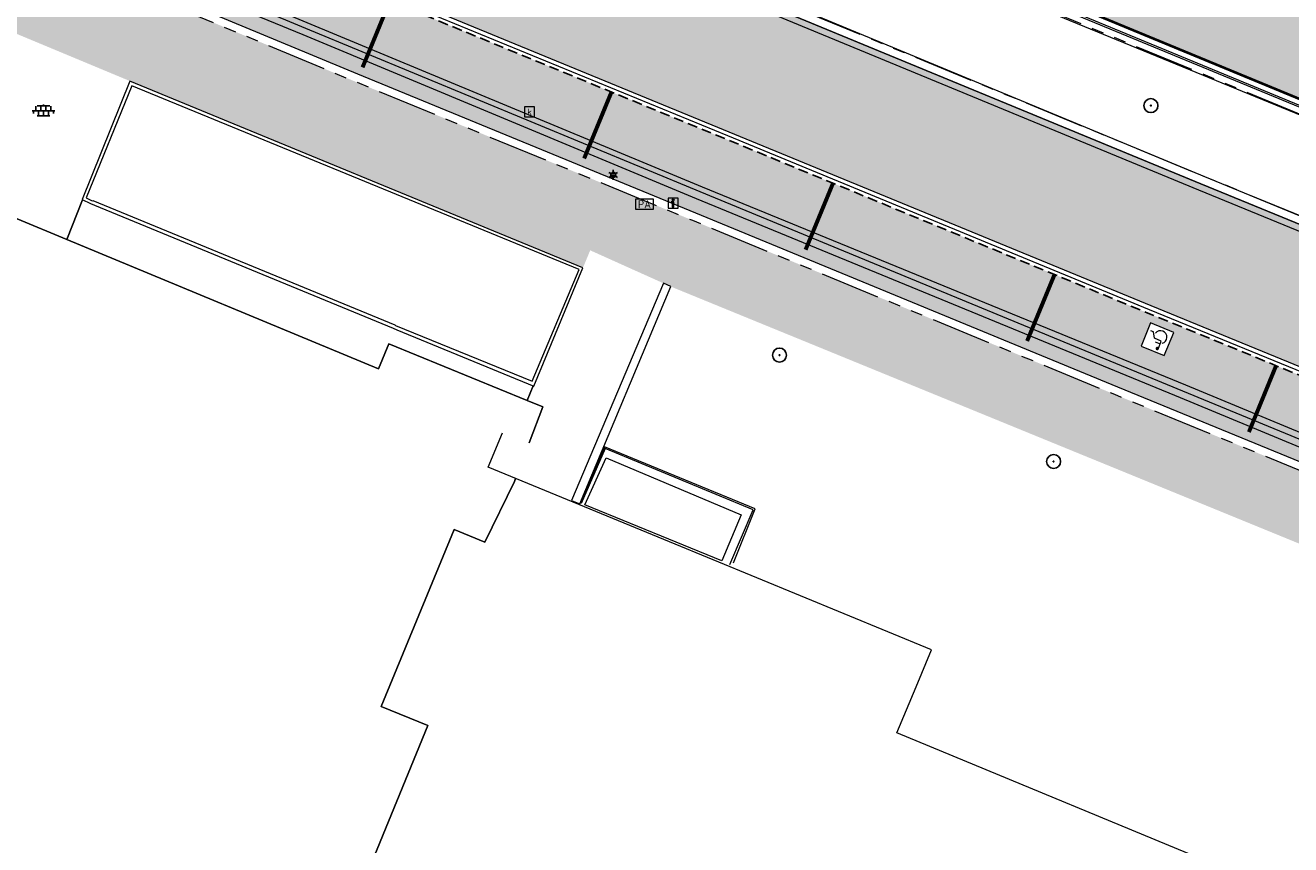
# Model space of a CAD drawing. Header units: metres. Extents: x 187916 to 189411, y 333285 to 334910.
# Tile 223 of 256: x 188665 to 188696, y 334184 to 334205. Entities that reach past the tile are written whole.
import ezdxf
from ezdxf.enums import TextEntityAlignment as Align

# ---------------------------------------------------------------- set-up
doc = ezdxf.new("R2010")
doc.units = ezdxf.units.M
for name, pattern in [('DASHED2', [0.375, 0.25, -0.125]), ('VH-TROTTOIRBAND_180-200', [20, 10, -2, 2, -2, 2, -2]), ('VW-5050_STREEP', [1, 0.5, -0.5])]:
    doc.linetypes.add(name, pattern=pattern)
for name, color, linetype, lineweight in [('B-ME-GR-BOOM-S', 253, 'Continuous', 25), ('B-ME-IE-MEUBILAIR_WEGMEUBILAIR-S', 253, 'Continuous', 18), ('B-ME-IE-MEUBILAIR_WEGMEUBILAIR_LICHTMAST-S', 253, 'Continuous', 25), ('B-ME-IE-TERREINAFSCHEIDING_KUNSTMATIG_MUUR-G', 253, 'IE-TERREINAFSCHEIDING-KUNSTMATIG-DICHT', 18), ('B-ME-OG-BEBOUWING_HOOFDGEBOUW-G', 253, 'Continuous', 18), ('B-ME-OG-BEBOUWING_KOEKOEK-G', 253, 'Continuous', 18), ('B-ME-RI-HWA_KOLK-S', 253, 'Continuous', 25), ('B-ME-VH-KANTOPSLUITING_ACHTERKANTBAND-G', 253, 'Continuous', 18), ('B-ME-VH-VERHARDING_ASFALT-G', 253, 'Continuous', 18), ('B-ME-VH-VERHARDING_BETONSTRAATSTEEN-G', 253, 'Continuous', 18), ('B-ME-VH-VERHARDING_ROOSTER-G', 253, 'Continuous', 18), ('B-ME-VH-VERHARDING_TEGEL-G', 253, 'Continuous', 18), ('B-ME-VH-VERHARDING_TEGEL-S', 253, 'Continuous', 25), ('B-WE-OG-BEBOUWING-GV', 253, 'Continuous', 15), ('B-WE-OG-TERREIN_ERF-GV', 253, 'Continuous', 15), ('N-WE-VH-GOOT_TEGEL-G', 170, 'Continuous', 35), ('N-WE-VH-KANTOPSLUITING_TROTTOIRBAND_180 200-G', 251, 'VH-TROTTOIRBAND_180-200', 15), ('N-WE-VH-KANTOPSLUITING_VOORKANTBAND-G', 7, 'Continuous', 15), ('N-WE-VH-KANTVERHARDING_STREKLAAG_BSS-G', 60, 'Continuous', 18), ('N-WE-VH-VERHARDING_ASFALT_RIJWEG-A', 251, 'Continuous', 18), ('N-WE-VH-VERHARDING_BETONSTRAATSTEEN-ROOD-A', 11, 'Continuous', 18), ('N-WE-VH-VERHARDING_BETONSTRAATSTEEN-WIT-A', 7, 'Continuous', 18), ('N-WE-VH-VERHARDING_STRAATBAKSTEEN_KF-A', 25, 'Continuous', 9), ('N-WE-VH-VERHARDING_TEGEL-A', 254, 'Continuous', 5), ('N-WE-VH-VERKEERSTEGEL-S', 7, 'Continuous', 0)]:
    doc.layers.add(name, color=color, linetype=linetype, lineweight=lineweight)
doc.layers.add('N-WE-VH-MATERIAALSCHEIDING-G', color=7, linetype='DASHED2')
doc.styles.add('NLCS-ISO', font='NLCS-ISO.ttf')
doc.linetypes.add('IE-TERREINAFSCHEIDING-KUNSTMATIG-DICHT', pattern='A,8,-1,[82,NLCS.SHX,S=0.75,R=90,X=0,Y=0],-1', length=10)

# ---------------------------------------------------------------- blocks, each defined once
blk = doc.blocks.new('B-SIE-WEG_LICHTMAST-SO')
at = {"ltscale": 0.1}
for p, q in [((-1.096064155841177, 0.6328125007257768), (-2.192125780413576, 1.265625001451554)), ((8.349587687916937e-10, 1.265625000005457), (1.669846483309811e-09, 2.53125000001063)), ((1.096064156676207, 0.6328124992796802), (2.192125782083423, 1.26562499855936)), ((-1.096064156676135, -0.6328124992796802), (-2.192125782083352, -1.26562499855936)), ((-8.349587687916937e-10, -1.265625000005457), (-1.669775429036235e-09, -2.53125000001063)), ((1.096064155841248, -0.6328125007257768), (2.192125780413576, -1.265625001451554))]:
    blk.add_line(p, q, dxfattribs=at)
at = {"flags": 128}
for points in [[(-1.162672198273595, 0.4999999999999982), (1.162672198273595, 0.4999999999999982)], [(-1.162672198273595, -0.4999999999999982), (1.162672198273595, -0.4999999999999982)]]:
    blk.add_lwpolyline(points, dxfattribs=at)
at = {"ltscale": 0.1}
blk.add_circle((0, 0), 1.265625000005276, dxfattribs=at)
at = {"style": 'NLCS-ISO'}
blk.add_attdef('TYPE', text='', height=1.8, dxfattribs=at).set_placement((1.669846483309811e-09, 2.53125000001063), align=Align.BOTTOM_CENTER)
blk = doc.blocks.new('SIE-WEG_VERKEERSBORD_INFORMATIE-SO')
at = {"linetype": 'ByBlock', "lineweight": 18}
h = blk.add_hatch(color=0, dxfattribs=at)
h.dxf.hatch_style = 1
h.paths.add_polyline_path([(0.31640625, 0.4893749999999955), (-0.8226562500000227, 0.4893749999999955), (-0.8226562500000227, 0.1940624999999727), (-0.31640625, 0.1940624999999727), (-0.31640625, -1.620000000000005), (0.31640625, -1.620000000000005)])
h = blk.add_hatch(color=0, dxfattribs=at)
h.dxf.hatch_style = 1
edge = h.paths.add_edge_path()
edge.add_arc((0, 1.246607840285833), 0.3733921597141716, 0, 360)
at = {"color": 0, "linetype": 'ByBlock', "lineweight": 18}
for points in [[(-2, -2), (2, -2), (2, 2), (-2, 2)], [(0.31640625, 0.4893749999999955), (-0.8226562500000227, 0.4893749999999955), (-0.8226562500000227, 0.1940624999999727), (-0.31640625, 0.1940624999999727), (-0.31640625, -1.620000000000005), (0.31640625, -1.620000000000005)]]:
    blk.add_lwpolyline(points, close=True, dxfattribs=at)
blk.add_circle((0, 1.246607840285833), 0.3733921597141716, dxfattribs=at)
blk = doc.blocks.new('SIE-WEG_PARKEERAUTOMAAT')
at = {"flags": 128}
blk.add_lwpolyline([(-0.4, -0.219), (0.4, -0.219), (0.4, 0.219), (-0.4, 0.219)], close=True, dxfattribs=at)
at = {"style": 'NLCS-ISO'}
blk.add_text('PA', height=0.35, dxfattribs=at).set_placement((0, 0), align=Align.MIDDLE_CENTER)
blk = doc.blocks.new('SGR-BOOM_01')
at = {"ltscale": 0.1}
h = blk.add_hatch(color=256, dxfattribs=at)
edge = h.paths.add_edge_path()
edge.add_arc((7.366995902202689e-12, -5.115907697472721e-12), 0.15, 0, 360)
for centre, radius in [((0, 0), 2.5), ((7.366995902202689e-12, -5.115907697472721e-12), 0.04499999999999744)]:
    blk.add_circle(centre, radius)
blk.add_circle((7.366995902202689e-12, -5.115907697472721e-12), 0.15, dxfattribs=at)
blk = doc.blocks.new('SRI-KOLK-SO')
at = {"color": 0, "linetype": 'ByBlock', "lineweight": 18}
blk.add_lwpolyline([(-1.125, -1.125), (1.125, -1.125), (1.125, 1.125), (-1.125, 1.125)], close=True, dxfattribs=at)
at = {"color": 0, "linetype": 'ByBlock', "lineweight": 18, "style": 'NLCS-ISO'}
blk.add_text('k', height=1.5, dxfattribs=at).set_placement((0, 0), align=Align.MIDDLE_CENTER)
blk = doc.blocks.new('SVH-TEGEL_300X300_DUN_LINT_KL-SO')
for p, q in [((-2.25, 1.355676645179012), (-2.25, -6.969183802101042e-16)), ((-1.900843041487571, 1.499999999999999), (1.90084304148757, 1.499999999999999)), ((-1.5, 1.624087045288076), (-1.5, 1.499999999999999)), ((-0.7499999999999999, 1.5), (-0.7500000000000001, 1.377682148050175e-16)), ((3.325515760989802e-16, 1.810386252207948), (2.755364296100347e-16, 1.499999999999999)), ((0, 0), (-2.755364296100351e-16, -1.500000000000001)), ((0.7500000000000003, 1.499999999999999), (0.7500000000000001, -1.247991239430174e-15)), ((1.5, 1.624087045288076), (1.5, 1.499999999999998)), ((2.25, 1.355676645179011), (2.25, -4.133046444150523e-16)), ((-3.39489953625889, -4.866106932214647e-16), (3.39489953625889, -1.733835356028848e-15)), ((-3, -3.055132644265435e-15), (-3.000000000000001, -0.8474312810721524)), ((-1.900843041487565, -1.500000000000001), (1.900843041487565, -1.500000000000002)), ((-1.5, -8.346865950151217e-16), (-1.5, -1.500000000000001)), ((-0.7500000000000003, -1.499999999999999), (-0.7500000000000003, -1.765655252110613)), ((0.7499999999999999, -1.500000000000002), (0.7499999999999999, -1.765655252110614)), ((1.5, -2.495982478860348e-15), (1.5, -1.500000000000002)), ((2.999999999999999, -2.495982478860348e-15), (2.999999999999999, -0.8474312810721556))]:
    blk.add_line(p, q)
blk = doc.blocks.new('DTM')
at = {"layer": 'B-ME-IE-TERREINAFSCHEIDING_KUNSTMATIG_MUUR-G', "ltscale": 0.2, "flags": 128}
for points in [[(188680.5970000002, 334198.2320000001), (188678.2990000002, 334192.795)], [(188678.508, 334192.7080000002), (188680.786, 334198.1470000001)], [(188680.7859999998, 334198.1469999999), (188680.5970000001, 334198.2319999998)], [(188678.2990000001, 334192.7949999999), (188678.5079999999, 334192.7080000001)]]:
    blk.add_lwpolyline(points, dxfattribs=at)
at = {"layer": 'B-ME-OG-BEBOUWING_HOOFDGEBOUW-G', "ltscale": 0.2, "flags": 128}
blk.add_lwpolyline([(188720.253, 334178.0079999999), (188709.2366476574, 334182.5131798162), (188708.3259999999, 334180.3100000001), (188707.4884232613, 334178.2802829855), (188695.1510000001, 334183.3650000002), (188686.4419419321, 334186.971738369), (188686.9270000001, 334188.125), (188687.3128469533, 334189.0483562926), (188680.75, 334191.753), (188676.210422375, 334193.6245571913), (188676.571, 334194.4870000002)], dxfattribs=at)
at = {"layer": 'B-ME-OG-BEBOUWING_KOEKOEK-G', "ltscale": 0.2, "flags": 128}
blk.add_lwpolyline([(188682.2579999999, 334191.1919999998), (188682.844, 334192.5580000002), (188679.139, 334194.0920000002), (188678.5419999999, 334192.719)], dxfattribs=at)
at = {"layer": 'B-ME-VH-KANTOPSLUITING_ACHTERKANTBAND-G', "ltscale": 0.2, "flags": 128}
for points in [[(188683.554, 334205.2970000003), (188694.1469999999, 334200.906), (188704.0559999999, 334196.827), (188712.2420000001, 334193.449), (188722.1359999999, 334189.3620000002), (188722.5589999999, 334189.1940000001), (188723.1099999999, 334189.04), (188725.2069999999, 334188.9240000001), (188725.7009999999, 334189.1209999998), (188725.9610000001, 334189.5300000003), (188725.9350000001, 334190.0580000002), (188725.5079999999, 334190.4840000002), (188723.0279999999, 334191.4890000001), (188714.7390000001, 334194.8859999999), (188706.2779999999, 334198.4050000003), (188697.4180000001, 334202.0830000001), (188688.3190000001, 334205.8199999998), (188677.892, 334210.1310000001), (188669.338, 334213.6850000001), (188659.8429999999, 334217.6000000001)], [(188671.5759999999, 334204.4560000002), (188663.3080000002, 334207.8420000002), (188654.5109999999, 334211.4870000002), (188645.6899999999, 334215.1340000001), (188640.321, 334217.3199999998), (188638.6669999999, 334219.5279999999), (188636.3909999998, 334221.091), (188633.469, 334222.27), (188630.5419999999, 334222.7319999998), (188627.7030000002, 334221.9550000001), (188627.9380000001, 334221.5669999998), (188626.4550000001, 334220.5320000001), (188626.173, 334220.8369999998), (188624.4929999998, 334218.4479999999)], [(188733.9040000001, 334185.9679999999), (188730.824, 334185.7800000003), (188728.222563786, 334185.104266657), (188727.9789999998, 334185.0410000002), (188727.8137092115, 334184.9742099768), (188726.5559999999, 334184.466), (188721.3480000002, 334186.0959999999), (188718.9500000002, 334185.014), (188718.6379999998, 334184.9759999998), (188718.4040000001, 334185.0600000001), (188710.7480000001, 334188.2199999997), (188702.781, 334191.5300000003), (188693.5499999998, 334195.361), (188681.426, 334200.3429999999), (188671.5759999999, 334204.4560000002)], [(188677.307, 334195.7760000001), (188678.4890000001, 334198.5720000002), (188667.2820000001, 334203.179), (188666.1430000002, 334200.3679999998), (188666.2880000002, 334200.2990000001), (188666.307, 334200.3020000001), (188673.8700000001, 334197.1880000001), (188673.8870000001, 334197.1770000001), (188677.307, 334195.7760000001)]]:
    blk.add_lwpolyline(points, dxfattribs=at)
at = {"layer": 'B-ME-VH-VERHARDING_ASFALT-G', "ltscale": 0.2, "flags": 128}
for points in [[(188735.9390000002, 334186.3369999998), (188729.6680000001, 334189.1340000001), (188725.6439999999, 334190.8109999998), (188723.1919999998, 334191.8319999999), (188714.8480000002, 334195.2379999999), (188706.483, 334198.7179999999), (188697.534, 334202.406), (188688.4849999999, 334206.1550000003), (188678.0449999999, 334210.469), (188669.4640000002, 334214.0049999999), (188660.0180000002, 334217.9220000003), (188651.9879999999, 334221.2400000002), (188649.6439999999, 334222.2069999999), (188643.1600000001, 334224.8810000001), (188641.4199999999, 334225.3500000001), (188636.4330000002, 334225.827), (188632.8459999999, 334226.031), (188629.8999999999, 334225.4309999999), (188627.4560000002, 334223.8650000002), (188625.6439999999, 334221.727), (188624.1179999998, 334218.625)], [(188721.2680000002, 334186.4330000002), (188718.8140000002, 334185.3470000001), (188718.6639999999, 334185.3319999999), (188718.5049999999, 334185.3849999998), (188710.8489999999, 334188.574), (188702.9100000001, 334191.852), (188693.6800000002, 334195.6770000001), (188681.5759999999, 334200.639), (188671.6800000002, 334204.7519999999), (188663.4900000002, 334208.1749999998), (188654.699, 334211.7779999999), (188645.8459999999, 334215.4300000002), (188640.5410000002, 334217.6430000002), (188638.906, 334219.7949999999), (188636.551, 334221.409), (188637.5240000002, 334223.9139999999)], [(188683.4479999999, 334204.926), (188693.9980000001, 334200.5750000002), (188703.952, 334196.4879999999), (188712.1230000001, 334193.122), (188722.4300000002, 334188.889)]]:
    blk.add_lwpolyline(points, dxfattribs=at)
at = {"layer": 'B-ME-VH-VERHARDING_BETONSTRAATSTEEN-G', "ltscale": 0.2, "flags": 128}
for points in [[(188683.4959999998, 334205.077), (188694.0589999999, 334200.7230000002), (188704.017, 334196.6409999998), (188712.1800000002, 334193.2480000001), (188722.46, 334189.0109999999), (188723.0899999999, 334188.824), (188725.2209999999, 334188.73), (188725.8300000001, 334188.9529999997), (188726.1660000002, 334189.4419999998), (188726.1260000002, 334190.1570000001), (188725.585, 334190.682), (188723.128, 334191.6809999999), (188714.8089999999, 334195.091), (188706.3760000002, 334198.6039999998), (188697.4959999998, 334202.2420000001), (188688.4010000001, 334205.997), (188677.9750000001, 334210.3140000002), (188669.4180000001, 334213.8689999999), (188659.926, 334217.8059999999), (188651.9380000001, 334221.102), (188649.6239999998, 334222.0430000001), (188643.0759999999, 334224.7629999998), (188641.46, 334225.1710000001), (188636.4070000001, 334225.6800000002)], [(188733.9079999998, 334186.1699999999), (188730.7760000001, 334185.977), (188727.9100000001, 334185.2170000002), (188726.5090000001, 334184.6869999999), (188721.2820000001, 334186.287), (188718.912, 334185.2230000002), (188718.6540000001, 334185.173), (188718.4189999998, 334185.2570000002), (188710.798, 334188.4210000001), (188702.895, 334191.702), (188693.6039999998, 334195.531), (188681.5180000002, 334200.5210000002), (188671.6430000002, 334204.6129999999), (188663.4249999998, 334208.0320000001), (188654.602, 334211.6469999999), (188645.7719999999, 334215.2910000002), (188640.4539999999, 334217.4989999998), (188638.7960000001, 334219.6919999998), (188636.4730000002, 334221.2790000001), (188633.557, 334222.4610000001), (188630.5419999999, 334222.9419999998), (188627.6009999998, 334222.1409999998), (188626.0260000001, 334221.0079999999), (188624.3100000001, 334218.5449999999)]]:
    blk.add_lwpolyline(points, dxfattribs=at)
at = {"layer": 'B-ME-VH-VERHARDING_ROOSTER-G', "ltscale": 0.2, "flags": 128}
blk.add_lwpolyline([(188678.6260000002, 334192.682), (188679.1680000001, 334193.8629999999), (188682.5449999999, 334192.4359999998), (188682.0589999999, 334191.2800000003), (188678.6260000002, 334192.682)], dxfattribs=at)
at = {"layer": 'B-ME-VH-VERHARDING_TEGEL-G', "ltscale": 0.2, "flags": 128}
for points in [[(188677.352, 334195.6529999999), (188678.5819999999, 334198.6170000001), (188667.2379999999, 334203.2949999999), (188666.0389999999, 334200.3259999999), (188666.2540000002, 334200.2259999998), (188666.3500000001, 334200.1880000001), (188673.8330000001, 334197.1060000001), (188673.9249999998, 334197.0669999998), (188677.352, 334195.6529999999)], [(188682.353, 334191.229), (188682.892, 334192.587), (188679.1241701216, 334194.1358683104), (188678.5079999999, 334192.7080000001)]]:
    blk.add_lwpolyline(points, dxfattribs=at)
at = {"layer": 'B-WE-OG-BEBOUWING-GV', "ltscale": 0.2, "flags": 128}
for points in [[(188641.837, 334209.226), (188635.94, 334195.063), (188636.223, 334193.833), (188645.062, 334190.141), (188645.358, 334190.852), (188670.751, 334180.268), (188671.536, 334182.027), (188672.443, 334181.654), (188674.7, 334187.161), (188673.533, 334187.633), (188675.358, 334192.065), (188676.124, 334191.749), (188676.868, 334193.271), (188676.8950324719, 334193.3423091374)], [(188677.2337316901, 334194.2357660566), (188677.575, 334195.136), (188677.183, 334195.297), (188673.718, 334196.718), (188673.46, 334196.089), (188665.655, 334199.327), (188661.916, 334200.878), (188654.293, 334203.978), (188654.3298784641, 334204.0662220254)], [(188676.868, 334193.271), (188676.124, 334191.749), (188675.358, 334192.065), (188673.533, 334187.633), (188674.7, 334187.161), (188672.443, 334181.654), (188682.576, 334177.491), (188683.274, 334179.157), (188699.22, 334172.575), (188693.952, 334159.728), (188699.004, 334157.656), (188698.002, 334155.213), (188698.603, 334154.966), (188697.598, 334152.515), (188702.178, 334150.636), (188703.183, 334153.088), (188706.814, 334151.599), (188709.107, 334150.659), (188711.004, 334155.285), (188718.398, 334173.254), (188720.306, 334177.876)]]:
    blk.add_lwpolyline(points, dxfattribs=at)
at = {"layer": 'B-WE-OG-TERREIN_ERF-GV', "ltscale": 0.2, "flags": 128}
for points in [[(188654.3298784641, 334204.0662220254), (188654.293, 334203.978), (188661.916, 334200.878), (188665.655, 334199.327), (188666.0468481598, 334200.3223496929)], [(188666.0468481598, 334200.3223496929), (188665.655, 334199.327), (188673.46, 334196.089), (188673.718, 334196.718), (188677.183, 334195.297), (188677.3342325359, 334195.6603309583)], [(188677.3342325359, 334195.6603309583), (188677.183, 334195.297), (188677.575, 334195.136), (188677.2337316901, 334194.2357660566)], [(188676.8950324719, 334193.3423091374), (188676.868, 334193.271)]]:
    blk.add_lwpolyline(points, dxfattribs=at)
at = {"layer": 'B-ME-GR-BOOM-S', "xscale": 0.07, "yscale": 0.07, "zscale": 0.07}
for p in [(188692.806, 334202.68), (188683.504, 334196.433), (188690.37, 334193.768)]:
    blk.add_blockref('SGR-BOOM_01', p, dxfattribs=at)
at = {"layer": 'B-ME-IE-MEUBILAIR_WEGMEUBILAIR-S'}
for name, p, xscale, yscale, zscale in [('SIE-WEG_PARKEERAUTOMAAT', (188680.123, 334200.21), 0.5707762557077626, 0.5707762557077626, 0.5707762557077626), ('SIE-WEG_VERKEERSBORD_INFORMATIE-SO', (188680.84, 334200.241), 0.0625, 0.0625, 0.0625)]:
    blk.add_blockref(name, p, dxfattribs=dict(at, xscale=xscale, yscale=yscale, zscale=zscale))
at = {"layer": 'B-ME-IE-MEUBILAIR_WEGMEUBILAIR_LICHTMAST-S', "xscale": 0.05, "yscale": 0.05, "zscale": 0.05}
blk.add_blockref('B-SIE-WEG_LICHTMAST-SO', (188679.342, 334200.945), dxfattribs=at)
at = {"layer": 'B-ME-RI-HWA_KOLK-S', "xscale": 0.11, "yscale": 0.11, "zscale": 0.11}
blk.add_blockref('SRI-KOLK-SO', (188677.245, 334202.523), dxfattribs=at)
at = {"layer": 'B-ME-VH-VERHARDING_TEGEL-S', "xscale": 0.084, "yscale": 0.084, "zscale": 0.084}
blk.add_blockref('SVH-TEGEL_300X300_DUN_LINT_KL-SO', (188665.071, 334202.552), dxfattribs=at)
blk = doc.blocks.new('SVH-VERKEERSTEGEL_300X300_ROLSTOELTEGEL')
blk.add_hatch(color=256).paths.add_polyline_path([(-0.05384663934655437, -0.04573850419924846), (-0.0537648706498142, -0.04729874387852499, 33.9868819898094)])
blk.add_line((0.01427979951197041, -0.1116880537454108), (-0.04860680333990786, -0.1116880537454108))
at = {"flags": 128}
blk.add_lwpolyline([(-0.05376487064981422, -0.0472987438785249, 33.98688198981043), (-0.05384663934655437, -0.04573850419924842), (-0.04860680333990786, -0.1457205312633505), (0.03814530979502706, -0.1457205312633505), (0.07546896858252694, -0.2132320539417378), (0.1097648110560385, -0.2132320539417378)], format="xyb", dxfattribs=at)
blk.add_arc((-0.02516441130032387, -0.1877301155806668), 0.0760063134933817, 125.8344524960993, 346.0956622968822)
blk.add_3dface([(-0.15, -0.3), (0.15, -0.3), (0.15, 0), (-0.15, 0)])
blk = doc.blocks.new('ontwerp Wilhelmina- & Engelenkampstraat')
at = {"layer": 'N-WE-VH-VERHARDING_ASFALT_RIJWEG-A', "transparency": 33554610}
h = blk.add_hatch(color=256, dxfattribs=at)
h.dxf.hatch_style = 1
edge = h.paths.add_edge_path(flags=16)
edge.add_arc((188843.2202829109, 334124.6265817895), 0.5000000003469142, 68.86366228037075, 236.5502401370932)
edge.add_line((188842.9446801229, 334124.2093970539), (188847.2596446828, 334121.3588223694))
edge.add_arc((188764.52368857, 333996.1199642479), 150.1000000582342, 53.138037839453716, 56.550240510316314, ccw=False)
edge.add_arc((188854.8670012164, 334116.6124780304), 0.5000000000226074, 233.1380378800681, 405.2541734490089)
edge.add_line((188855.2189827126, 334116.9675963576), (188849.6333451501, 334122.5038948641))
edge.add_arc((188848.2254191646, 334121.0834215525), 2.000000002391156, 45.25417348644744, 68.86366190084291)
edge.add_line((188848.9465960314, 334122.9488716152), (188843.4005771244, 334125.0929443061))
edge = h.paths.add_edge_path()
edge.add_line((188813.0185392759, 334140.2053137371), (188813.0105729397, 334140.209319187))
edge.add_line((188813.0105729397, 334140.209319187), (188850.7365500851, 334115.2865848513))
edge.add_arc((188823.0935907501, 334073.442955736), 50.14999998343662, 53.70449889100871, 56.55024050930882, ccw=False)
edge.add_arc((188844.432152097, 334101.8879698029), 14.59712508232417, 51.12888847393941, 55.118945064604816, ccw=False)
edge.add_line((188853.5928784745, 334113.2527026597), (188950.9588811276, 334038.6637910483))
edge.add_arc((188941.7456837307, 334026.6371749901), 15.15000000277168, 40.65152212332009, 52.54545483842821, ccw=False)
edge.add_line((188953.2397736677, 334036.5067442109), (188961.6247993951, 334026.741552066))
edge.add_arc((188972.8912835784, 334036.415684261), 14.84999998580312, 220.6515221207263, 230.026866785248)
edge.add_arc((188742.2273900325, 333761.2592333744), 344.2000024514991, 49.060789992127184, 50.026866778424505, ccw=False)
edge.add_line((188967.767169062, 334021.2697134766), (188981.7537264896, 334009.2102175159))
edge.add_line((188981.7537264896, 334009.2102175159), (188990.3623937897, 334001.7876695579))
edge.add_arc((188830.8334411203, 333816.7660723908), 244.2999757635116, 45.63147792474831, 49.231496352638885, ccw=False)
edge.add_line((189001.6652582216, 333991.4056109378), (189005.3166251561, 333987.8338559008))
edge.add_line((189005.3166251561, 333987.8338559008), (189009.3616308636, 333991.9690219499))
edge.add_arc((189010.0094888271, 333991.9162956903), 0.6499999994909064, 135.63089128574, 175.3472076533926, ccw=False)
edge.add_line((189009.5448364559, 333992.3708264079), (189010.1315084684, 333992.9705626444))
edge.add_arc((189010.5961608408, 333992.5160319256), 0.6500000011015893, 110.0016349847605, 135.6308912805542, ccw=False)
edge.add_line((189010.3738303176, 333993.126825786), (189012.7423269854, 333996.2283355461))
edge.add_line((189012.7423269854, 333996.2283355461), (189006.7711925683, 334000.7882476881))
edge.add_line((189006.7711925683, 334000.7882476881), (189004.0161101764, 334002.9017076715))
edge.add_line((189004.0161101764, 334002.9017076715), (188999.2558699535, 334006.5545254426))
edge.add_line((188999.2558699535, 334006.5545254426), (188998.8588697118, 334006.8610537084))
edge.add_line((188998.8588697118, 334006.8610537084), (188991.767266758, 334012.3365586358))
edge.add_arc((189144.6444510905, 334210.3355206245), 250.1499998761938, 228.1364962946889, 232.3278733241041, ccw=False)
edge.add_arc((188742.2273912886, 333761.2592353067), 352.8500001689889, 48.13649629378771, 52.54545484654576)
edge.add_line((188956.8067115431, 334041.3642833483), (188954.6511510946, 334043.0155877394))
edge.add_line((188954.6511510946, 334043.0155877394), (188891.8217000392, 334091.1471762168))
edge.add_line((188891.8217000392, 334091.1471762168), (188891.5662846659, 334090.8137650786))
edge.add_line((188891.5662846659, 334090.8137650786), (188875.9674064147, 334102.7635557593))
edge.add_line((188875.9674064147, 334102.7635557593), (188876.222821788, 334103.0969668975))
edge.add_line((188876.222821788, 334103.0969668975), (188867.5141152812, 334109.7684222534))
edge.add_arc((188884.8033035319, 334132.3371809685), 28.4300000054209, 226.5407898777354, 232.5454548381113, ccw=False)
edge.add_line((188865.2480693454, 334111.7008606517), (188851.7136843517, 334124.5262124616))
edge.add_arc((188838.0601001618, 334110.1178073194), 19.84999999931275, 46.54078987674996, 56.5502405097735)
edge.add_line((188849.0015307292, 334126.680041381), (188818.5871468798, 334146.772552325))
edge.add_arc((188824.1818834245, 334155.2414024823), 10.14999999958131, 230.746516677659, 236.55024045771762, ccw=False)
edge.add_line((188817.7594464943, 334147.3817075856), (188813.0185392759, 334140.2053137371))
edge = h.paths.add_edge_path()
edge.add_arc((188804.4060072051, 334144.8922067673), 15.00000001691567, 49.44930201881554, 57.10513435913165)
edge.add_line((188812.5524953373, 334157.4872348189), (188809.1197533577, 334159.7075388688))
edge.add_line((188809.1197533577, 334159.7075388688), (188808.8358097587, 334159.2796429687))
edge.add_arc((188807.8775894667, 334159.9154997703), 1.150000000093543, 146.4325029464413, 326.4325029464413, ccw=False)
edge.add_line((188806.9193691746, 334160.5513565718), (188807.1883826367, 334160.9567531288))
edge.add_line((188807.1883826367, 334160.9567531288), (188802.8966842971, 334163.732631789))
edge.add_arc((188799.7691371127, 334173.3887670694), 10.14999999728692, 238.0087583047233, 287.9467359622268, ccw=False)
edge.add_line((188794.391772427, 334164.7802568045), (188787.6683002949, 334154.8824230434))
edge.add_arc((188776.9360168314, 334149.1867587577), 12.14999999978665, 6.552444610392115, 27.95506492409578, ccw=False)
edge.add_arc((188778.9149951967, 334149.4490587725), 10.1540764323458, -2.101472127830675, 6.356304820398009, ccw=False)
edge.add_line((188789.0622425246, 334149.0767150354), (188793.7916961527, 334146.0152720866))
edge.add_line((188793.7916961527, 334146.0152720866), (188794.0757942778, 334146.443065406))
edge.add_arc((188795.0337848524, 334145.8068625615), 1.15000000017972, -33.58819080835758, 146.4118091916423, ccw=False)
edge.add_line((188795.991775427, 334145.170659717), (188795.7226155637, 334144.7653603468))
edge.add_line((188795.7226155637, 334144.7653603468), (188801.9201273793, 334140.7536223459))
edge.add_arc((188806.91186024, 334129.6763888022), 12.14999999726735, 71.61773031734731, 114.25775215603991, ccw=False)
edge.add_line((188810.743428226, 334141.2064185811), (188816.0248838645, 334149.2010499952))
edge.add_arc((188824.1818834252, 334155.2414024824), 10.15000000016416, 183.1724790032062, 216.5203757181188, ccw=False)
edge.add_arc((188822.7365122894, 334155.1739654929), 8.703121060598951, 180.8378362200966, 183.2557978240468, ccw=False)
edge.add_arc((188833.7517650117, 334153.715293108), 19.7623436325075, 172.5149848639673, 176.1369932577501, ccw=False)
edge = h.paths.add_edge_path()
edge.add_line((188786.2209732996, 334157.0233449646), (188792.4021116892, 334166.1227922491))
edge.add_line((188792.4021116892, 334166.1227922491), (188791.5485077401, 334166.7026345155))
edge.add_line((188791.5485077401, 334166.7026345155), (188788.5394280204, 334169.4236699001))
edge.add_line((188788.5394280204, 334169.4236699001), (188787.1852216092, 334167.4301002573))
edge.add_line((188787.1852216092, 334167.4301002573), (188780.1013007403, 334172.2421172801))
edge.add_arc((188618.4537611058, 333934.267257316), 287.6837865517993, 55.81317921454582, 60.58230996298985)
edge.add_arc((188735.7243300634, 334140.9898543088), 50.01920379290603, 61.28503171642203, 77.31862338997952)
edge.add_arc((188760.1973562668, 334256.6585423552), 68.2172590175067, 252.5019390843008, 258.5925344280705, ccw=False)
edge.add_arc((188746.5917393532, 334218.9896416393), 28.24878716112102, 246.6552150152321, 255.85047768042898, ccw=False)
edge.add_arc((188739.6991429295, 334207.5799419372), 15.14999999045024, 247.5582666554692, 253.5058051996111, ccw=False)
edge.add_line((188733.9157258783, 334193.5772783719), (188632.7612944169, 334235.3563367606))
edge.add_arc((188642.362146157, 334258.6016835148), 25.14999999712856, 236.2483398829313, 247.5582723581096, ccw=False)
edge.add_line((188628.3889489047, 334237.6906276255), (188623.9088227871, 334240.6843399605))
edge.add_arc((188610.1023038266, 334220.0227201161), 24.85000000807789, 56.24833988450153, 66.54108532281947)
edge.add_line((188619.9948742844, 334242.8187625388), (188616.8650908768, 334235.2408720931))
edge.add_arc((188612.7752758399, 334225.9513130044), 10.14999975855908, 36.3971108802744, 66.23805833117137, ccw=False)
edge.add_line((188620.9452513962, 334231.9741025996), (188631.6761182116, 334226.2780943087))
edge.add_arc((188635.7212357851, 334214.8212394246), 12.15000000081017, 67.55827235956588, 109.4468017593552, ccw=False)
edge.add_line((188640.3594206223, 334226.051098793), (188725.7324548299, 334190.7901128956))
edge.add_line((188725.7324548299, 334190.7901128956), (188736.3228047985, 334186.3562589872))
edge.add_arc((188702.9288175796, 334091.9793464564), 100.1107386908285, 61.585566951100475, 70.51436696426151, ccw=False)
edge.add_line((188750.5660902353, 334180.0296176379), (188754.2367218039, 334177.9780331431))
edge.add_arc((188618.5090913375, 333934.3570586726), 278.8784123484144, 55.81223272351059, 60.876674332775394, ccw=False)
edge.add_line((188775.2127626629, 334165.0454378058), (188783.7631842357, 334159.2372455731))
edge.add_arc((188776.9360168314, 334149.1867587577), 12.14999999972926, 40.16466472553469, 55.81223272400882, ccw=False)
at = {"layer": 'N-WE-VH-VERHARDING_BETONSTRAATSTEEN-ROOD-A', "transparency": 33554610}
h = blk.add_hatch(color=11, dxfattribs=at)
h.dxf.hatch_style = 1
edge = h.paths.add_edge_path()
edge.add_line((188735.4085917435, 334183.391606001), (188735.941222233, 334185.2090033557))
edge.add_arc((188736.0881109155, 334185.7182417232), 0.5299999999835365, 70.51658293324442, 253.90991078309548, ccw=False)
edge.add_line((188736.2648839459, 334186.2178928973), (188725.7113328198, 334190.6356709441))
edge.add_arc((188725.2851826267, 334189.7307785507), 1.000217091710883, -91.08751331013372, 64.7823692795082, ccw=False)
edge.add_line((188725.2661989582, 334188.7307416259), (188723.7823902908, 334188.7942358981))
edge.add_arc((188723.8138548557, 334192.9657747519), 4.171657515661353, 245.61046929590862, 269.56784470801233, ccw=False)
edge.add_line((188722.0912188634, 334189.1663995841), (188712.1799999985, 334193.2480000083))
edge.add_line((188712.1799999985, 334193.2480000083), (188704.0170000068, 334196.6409999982))
edge.add_line((188704.0170000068, 334196.6409999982), (188694.0590000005, 334200.7229999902))
edge.add_line((188694.0590000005, 334200.7229999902), (188683.4935, 334205.0795))
edge.add_line((188683.4935, 334205.0795), (188675.0359999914, 334208.5580000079))
edge.add_line((188675.0359999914, 334208.5580000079), (188665.5179999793, 334212.5170000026))
edge.add_line((188665.5179999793, 334212.5170000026), (188655.0660000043, 334216.8310000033))
edge.add_line((188655.0660000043, 334216.8310000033), (188647.1590000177, 334220.1270000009))
edge.add_line((188647.1590000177, 334220.1270000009), (188635.6015307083, 334224.8936826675))
edge.add_arc((188635.9828450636, 334225.8181281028), 1.000000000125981, 88.63722538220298, 247.5848793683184, ccw=False)
edge.add_arc((188635.7212357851, 334214.8212394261), 11.99999999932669, 88.63722537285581, 108.7848428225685)
edge.add_arc((188635.7212357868, 334214.8212394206), 12.00000000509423, 108.7848428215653, 120.7537974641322)
edge.add_arc((188635.7212357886, 334214.8212394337), 11.99999999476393, 120.753797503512, 135.4734463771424)
edge.add_arc((188629.0508371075, 334219.4827343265), 4.199999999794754, 67.58487937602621, 116.66286876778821, ccw=False)
edge.add_line((188630.6523573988, 334223.365405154), (188638.6494300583, 334220.066780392))
edge.add_line((188638.6494300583, 334220.066780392), (188641.1221626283, 334219.0468300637))
edge.add_line((188641.1221626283, 334219.0468300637), (188645.8951236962, 334217.0786141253))
edge.add_line((188645.8951236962, 334217.0786141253), (188653.801634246, 334213.7828181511))
edge.add_line((188653.801634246, 334213.7828181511), (188664.2548003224, 334209.468336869))
edge.add_line((188664.2548003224, 334209.468336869), (188673.7746916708, 334205.5085501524))
edge.add_line((188673.7746916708, 334205.5085501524), (188682.238259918, 334202.0275543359))
edge.add_line((188682.238259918, 334202.0275543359), (188692.8041903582, 334197.6708754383))
edge.add_line((188692.8041903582, 334197.6708754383), (188702.7578588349, 334193.59065102))
edge.add_line((188702.7578588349, 334193.59065102), (188710.9183892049, 334190.1986775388))
edge.add_line((188710.9183892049, 334190.1986775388), (188721.0444740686, 334186.0285918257))
edge.add_arc((188724.7762210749, 334195.0902729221), 9.800000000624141, 247.6173426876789, 266.8871988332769)
edge.add_arc((188721.5726496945, 334136.1817579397), 49.19555921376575, 73.66555221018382, 86.88719883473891, ccw=False)
at = {"layer": 'N-WE-VH-VERHARDING_STRAATBAKSTEEN_KF-A', "transparency": 33554610}
h = blk.add_hatch(dxfattribs=at)
h.set_pattern_fill('AVH-SBS_KEIFORMAAT_ELLEBOOG-SO', color=256, scale=0.1, angle=247.64, pattern_type=2)
h.set_pattern_definition([(247.64, (188682.1621847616, 334201.842587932), (0.1305236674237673, 0.05443870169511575), [0.3, -0.09999999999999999]), (337.64, (188682.0860997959, 334201.6576255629), (0.1305236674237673, 0.05443870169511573), [0.3, -0.1]), (247.64, (188682.170382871, 334201.731085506), (0.1305236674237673, 0.05443870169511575), [0, -0.4]), (247.64, (188682.159559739, 334201.5733424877), (0.1305236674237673, 0.05443870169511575), [0, -0.4])])
h.paths.add_polyline_path([(188692.7987896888, 334197.2414514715), (188693.3815199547, 334197.0020241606), (188693.1420926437, 334196.4192938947), (188692.5593623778, 334196.6587212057)])
h.paths.add_polyline_path([(188698.350412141, 334194.9656096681), (188698.9331424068, 334194.7261823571), (188698.6937150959, 334194.1434520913), (188698.11098483, 334194.3828794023)])
edge = h.paths.add_edge_path()
edge.add_line((188682.1621847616, 334201.842587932), (188673.6982487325, 334205.3237350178))
edge.add_line((188673.6982487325, 334205.3237350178), (188664.1782427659, 334209.2835693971))
edge.add_line((188664.1782427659, 334209.2835693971), (188653.7250060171, 334213.5980798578))
edge.add_line((188653.7250060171, 334213.5980798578), (188645.818525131, 334216.893863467))
edge.add_line((188645.818525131, 334216.893863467), (188641.0458997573, 334218.8619409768))
edge.add_line((188641.0458997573, 334218.8619409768), (188637.8985809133, 334220.1600690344))
edge.add_arc((188637.5172853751, 334219.2356158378), 1.000000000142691, 22.024842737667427, 67.58604561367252, ccw=False)
edge.add_line((188638.4443067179, 334219.6106244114), (188639.1798032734, 334217.792476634))
edge.add_arc((188640.1068246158, 334218.1674852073), 0.9999999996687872, 202.0248427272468, 247.8710632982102)
edge.add_line((188639.7301324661, 334217.2411467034), (188645.0525394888, 334215.046356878))
edge.add_line((188645.0525394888, 334215.046356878), (188652.9587237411, 334211.7506969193))
edge.add_line((188652.9587237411, 334211.7506969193), (188663.4126672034, 334207.4358947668))
edge.add_line((188663.4126672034, 334207.4358947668), (188672.9338194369, 334203.4755835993))
edge.add_line((188672.9338194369, 334203.4755835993), (188681.4014331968, 334199.9929238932))
edge.add_line((188681.4014331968, 334199.9929238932), (188691.9676504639, 334195.6361257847))
edge.add_line((188691.9676504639, 334195.6361257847), (188701.9184313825, 334191.5570850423))
edge.add_line((188701.9184313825, 334191.5570850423), (188710.0773153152, 334188.1657959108))
edge.add_line((188710.0773153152, 334188.1657959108), (188717.3654815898, 334185.1644110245))
edge.add_arc((188717.7462721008, 334186.0890723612), 1.000000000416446, 247.6173426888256, 293.2098426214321)
edge.add_line((188718.1403718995, 334185.1700047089), (188719.9451383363, 334185.9438956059))
edge.add_arc((188720.339238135, 334185.024827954), 0.9999999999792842, 69.4803074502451, 113.20984263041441, ccw=False)
edge.add_line((188720.6897674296, 334185.9613797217), (188720.0436707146, 334186.2244434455))
edge.add_line((188720.0436707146, 334186.2244434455), (188710.8419279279, 334190.0138701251))
edge.add_line((188710.8419279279, 334190.0138701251), (188702.6815472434, 334193.4057813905))
edge.add_line((188702.6815472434, 334193.4057813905), (188692.7281412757, 334197.4858981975))
edge.add_line((188692.7281412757, 334197.4858981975), (188682.1621847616, 334201.842587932))
at = {"layer": 'N-WE-VH-VERHARDING_TEGEL-A', "transparency": 33554610}
h = blk.add_hatch(color=256, dxfattribs=at)
h.dxf.hatch_style = 1
h.paths.add_polyline_path([(188628.2243225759, 334221.1150183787), (188628.2870313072, 334221.2512814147), (188629.3771355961, 334220.7496115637), (188629.1263006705, 334220.2045594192), (188628.0361963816, 334220.7062292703), (188628.0989051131, 334220.8424923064), (188627.0088008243, 334221.3441621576), (188627.134218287, 334221.6166882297)])
edge = h.paths.add_edge_path()
edge.add_line((188734.6972655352, 334181.7030504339), (188734.7803886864, 334181.9913047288))
edge.add_arc((188721.5545647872, 334136.126819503), 47.73335754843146, 69.63231948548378, 73.91416139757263, ccw=False)
edge.add_line((188738.1678395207, 334180.8758141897), (188739.7118784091, 334180.1831289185))
edge.add_line((188739.7118784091, 334180.1831289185), (188743.451824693, 334178.535316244))
edge.add_line((188743.451824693, 334178.535316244), (188743.2230221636, 334178.3208725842))
edge.add_arc((188721.5726505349, 334136.1817598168), 47.37555716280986, 61.62681647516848, 62.806659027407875, ccw=False)
edge.add_line((188744.0861051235, 334177.8661427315), (188744.2215173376, 334177.7904583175))
edge.add_line((188744.2215173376, 334177.7904583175), (188744.3059999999, 334177.8790000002))
edge.add_line((188744.3059999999, 334177.8790000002), (188745.2778636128, 334178.9184405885))
edge.add_line((188745.2778636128, 334178.9184405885), (188744.8085394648, 334179.1807546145))
edge.add_arc((188721.5726496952, 334136.181757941), 48.87555921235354, 61.61400463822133, 86.8871988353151)
edge.add_arc((188724.7762210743, 334195.0902729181), 10.11999999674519, 250.93449476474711, 266.8871988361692, ccw=False)
edge.add_line((188721.4705338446, 334185.525398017), (188720.7645889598, 334185.7173453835))
edge.add_line((188720.7645889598, 334185.7173453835), (188720.6711820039, 334185.7530544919))
edge.add_line((188720.6711820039, 334185.7530544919), (188720.661927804, 334185.756860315))
edge.add_arc((188720.3392381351, 334185.024827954), 0.7999999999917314, 66.21147232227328, 113.2098426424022)
edge.add_line((188720.0239582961, 334185.7600820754), (188718.2191918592, 334184.9861911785))
edge.add_arc((188717.7462721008, 334186.089072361), 1.200000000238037, 247.6173426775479, 293.2098426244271, ccw=False)
edge.add_line((188717.2893234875, 334184.9794787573), (188716.6172254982, 334185.2562595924))
edge.add_line((188716.6172254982, 334185.2562595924), (188698.4722076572, 334192.7536154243))
edge.add_line((188698.4722076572, 334192.7536154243), (188691.8916013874, 334195.4511485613))
edge.add_line((188691.8916013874, 334195.4511485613), (188681.3253580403, 334199.8079574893))
edge.add_line((188681.3253580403, 334199.8079574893), (188672.8573765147, 334203.2907684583))
edge.add_line((188672.8573765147, 334203.2907684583), (188663.3361096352, 334207.2511272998))
edge.add_line((188663.3361096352, 334207.2511272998), (188652.8820954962, 334211.5659586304))
edge.add_line((188652.8820954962, 334211.5659586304), (188646.0214845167, 334214.4257757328))
edge.add_line((188646.0214845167, 334214.4257757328), (188640.3293614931, 334216.7777090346))
edge.add_arc((188640.7813915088, 334217.8893138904), 1.199998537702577, 247.3340384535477, 247.8710639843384, ccw=False)
edge.add_line((188640.3189625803, 334216.7819946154), (188639.6543195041, 334217.0560720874))
edge.add_arc((188640.1068246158, 334218.1674852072), 1.1999999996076, 202.0248427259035, 247.8466022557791, ccw=False)
edge.add_line((188638.9943990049, 334217.7174749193), (188638.2589027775, 334219.5356218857))
edge.add_arc((188637.5172837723, 334219.2356142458), 0.8000020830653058, 22.02484272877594, 67.58487938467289)
edge.add_line((188637.8223360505, 334219.9751725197), (188638.4969043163, 334219.6970022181))
edge.add_line((188638.4969043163, 334219.6970022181), (188630.4998316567, 334222.99562698))
edge.add_arc((188629.0484597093, 334219.4711046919), 3.811658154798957, 67.6185019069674, 110.9319659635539)
edge.add_line((188627.6867099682, 334223.0312136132), (188626.8163633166, 334222.5563522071))
edge.add_line((188626.8163633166, 334222.5563522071), (188627.2794813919, 334222.1782355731))
edge.add_line((188627.2794813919, 334222.1782355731), (188626.1410933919, 334220.7839354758))
edge.add_line((188626.1410933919, 334220.7839354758), (188625.6524053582, 334221.1829289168))
edge.add_arc((188629.0508369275, 334219.4827344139), 3.799999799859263, 153.4217498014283, 154.6558975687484)
edge.add_line((188625.6165744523, 334221.1093381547), (188622.0078437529, 334212.5527247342))
edge.add_line((188622.0078437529, 334212.5527247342), (188623.7988341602, 334211.7985790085))
edge.add_line((188623.7988341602, 334211.7985790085), (188625.635489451, 334216.4610075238))
edge.add_arc((188631.2179638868, 334214.2619215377), 6.000000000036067, 67.58487937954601, 158.4991930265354, ccw=False)
edge.add_line((188633.505850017, 334219.8085941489), (188636.7477128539, 334218.4713937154))
edge.add_line((188636.7477128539, 334218.4713937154), (188637.7671618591, 334215.9513153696))
edge.add_line((188637.7671618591, 334215.9513153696), (188642.1910000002, 334214.1160000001))
edge.add_line((188642.1910000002, 334214.1160000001), (188643.0499999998, 334213.292))
edge.add_line((188643.0499999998, 334213.292), (188648.5380000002, 334211.0249999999))
edge.add_line((188648.5380000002, 334211.0249999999), (188653.148, 334209.0890000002))
edge.add_line((188653.148, 334209.0890000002), (188663.5380000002, 334204.8360000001))
edge.add_line((188663.5380000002, 334204.8360000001), (188667.2379999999, 334203.2949999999))
edge.add_line((188667.2379999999, 334203.2949999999), (188678.5819999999, 334198.6170000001))
edge.add_line((188678.5819999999, 334198.6170000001), (188678.764276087, 334199.0562409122))
edge.add_line((188678.764276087, 334199.0562409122), (188680.7859999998, 334198.1469999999))
edge.add_line((188680.7859999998, 334198.1469999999), (188724.8084863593, 334180.1414062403))
edge.add_line((188724.8084863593, 334180.1414062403), (188725.119, 334180.8530000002))
edge.add_line((188725.119, 334180.8530000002), (188726.0380000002, 334181.6800000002))
edge.add_line((188726.0380000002, 334181.6800000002), (188726.0445948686, 334181.6820583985))
edge.add_arc((188729.2611080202, 334177.8539984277), 4.999999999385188, 79.55493844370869, 130.0385315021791, ccw=False)
edge.add_arc((188721.5726798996, 334136.1818999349), 47.37541404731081, 77.47320064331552, 79.54746452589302, ccw=False)
edge.add_line((188731.848229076, 334182.4295263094), (188732.4942186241, 334181.2813113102))
edge.add_line((188732.4942186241, 334181.2813113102), (188734.4201889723, 334180.7422025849))
edge.add_line((188734.4201889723, 334180.7422025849), (188734.6972655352, 334181.7030504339))
at = {"layer": 'N-WE-VH-GOOT_TEGEL-G'}
blk.add_lwpolyline([(188624.0968179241, 334218.4193584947), (188625.2260693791, 334221.093216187, -0.1329012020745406), (188626.55999648, 334222.8021036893, -0.2230768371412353), (188636.0101951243, 334226.9678028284, -0.09223450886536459), (188640.3594206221, 334226.051098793), (188725.7324548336, 334190.7901128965), (188736.3228047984, 334186.3562589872, -0.03897896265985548), (188750.5660902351, 334180.029617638), (188754.2367218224, 334177.9780331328, -0.02210142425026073), (188775.2127916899, 334165.0454180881), (188783.7631842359, 334159.237245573, -0.0681743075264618), (188786.2144998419, 334157.0310084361, -0.0771822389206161), (188788.1564321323, 334153.8477436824, -0.06995669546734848), (188789.0066788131, 334150.5729836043, -0.1419338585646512)], format="xyb", dxfattribs=at)
at = {"layer": 'N-WE-VH-KANTOPSLUITING_TROTTOIRBAND_180 200-G', "ltscale": 0.15, "flags": 128}
blk.add_lwpolyline([(188725.5907447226, 334190.469964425, -0.8494258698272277), (188725.2320038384, 334188.9323304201), (188723.6135638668, 334189.0016777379, -0.08714195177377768), (188722.3297636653, 334189.284458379), (188712.2564612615, 334193.4328074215), (188704.0933115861, 334196.8258696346), (188694.1350490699, 334200.9079772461), (188683.5695751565, 334205.2644664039), (188675.1124429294, 334208.742815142), (188665.5945575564, 334212.7017674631), (188655.1426282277, 334217.0157382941), (188647.2355985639, 334220.3117506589), (188642.4567453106, 334222.2823963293), (188635.6777935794, 334225.0785717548, -0.831304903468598), (188636.0018711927, 334226.6179018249, -0.09223450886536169), (188640.2258103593, 334225.7276049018)], format="xyb", close=True, dxfattribs=at)
blk.add_lwpolyline([(188627.6640068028, 334223.0206294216, -0.193565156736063), (188630.4998316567, 334222.99562698), (188637.8223352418, 334219.9751728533, -0.2014539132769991), (188638.2589024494, 334219.5356226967), (188638.9943990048, 334217.7174749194, 0.2026425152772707), (188639.6543195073, 334217.056072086), (188644.9759409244, 334214.8616062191), (188652.8820955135, 334211.5659586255), (188663.3361096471, 334207.2511273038), (188672.8573765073, 334203.2907684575), (188681.3253580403, 334199.8079574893), (188691.8916013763, 334195.4511485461), (188701.8421197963, 334191.3722154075), (188710.0008540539, 334187.9809884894), (188717.2893234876, 334184.9794787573, 0.2016013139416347), (188718.2191918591, 334184.9861911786), (188720.0239582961, 334185.7600820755, -0.2079928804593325), (188720.6619278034, 334185.7568603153), (188720.6711820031, 334185.7530544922), (188720.7645889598, 334185.7173453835), (188721.5404119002, 334185.5063980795), (188721.6338188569, 334185.4706889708, -0.2079928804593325)], format="xyb", dxfattribs=at)
at = {"layer": 'N-WE-VH-KANTOPSLUITING_VOORKANTBAND-G', "flags": 128}
for points in [[(188725.6670934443, 334190.654818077, -0.8494258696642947), (188725.218667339, 334188.7327755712), (188723.6049741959, 334188.8018622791, -0.08714195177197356), (188722.25360557, 334189.099526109), (188712.1800000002, 334193.2480000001), (188704.017, 334196.6409999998), (188694.0589999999, 334200.7230000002), (188683.4935, 334205.0795), (188675.0359999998, 334208.5580000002), (188665.5180000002, 334212.517), (188655.0660000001, 334216.8310000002), (188647.159, 334220.1269999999), (188642.3805, 334222.0974999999), (188635.6015307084, 334224.8936826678, -0.8313049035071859), (188636.0066277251, 334226.8178452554, -0.0922345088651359), (188640.3021590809, 334225.912458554), (188725.6670934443, 334190.654818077)], [(188627.5910157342, 334223.2068344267, -0.1935651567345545), (188630.5760945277, 334223.180516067), (188637.8985997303, 334220.1600612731, -0.2014539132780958), (188638.4443067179, 334219.6106244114), (188639.1798032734, 334217.7924766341, 0.2027536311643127), (188639.7301324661, 334217.2411467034), (188645.0525394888, 334215.046356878), (188652.9587237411, 334211.7506969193), (188663.4126672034, 334207.4358947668), (188672.9338194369, 334203.4755835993), (188681.4014331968, 334199.9929238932), (188691.9676504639, 334195.6361257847), (188701.9184313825, 334191.5570850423), (188710.0773153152, 334188.1657959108), (188717.3654815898, 334185.1644110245, 0.2016013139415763), (188718.1403718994, 334185.1700047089), (188719.9451383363, 334185.9438956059, -0.2079928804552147), (188720.7426002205, 334185.9398684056)]]:
    blk.add_lwpolyline(points, format="xyb", dxfattribs=at)
at = {"layer": 'N-WE-VH-KANTVERHARDING_STREKLAAG_BSS-G', "flags": 128}
for points in [[(188626.9352380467, 334222.994748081, -0.237677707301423), (188630.6142259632, 334223.2729606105), (188638.6112986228, 334219.9743358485), (188641.0840311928, 334218.9543855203), (188645.8568244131, 334216.9862387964), (188653.7633201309, 334213.6904490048), (188664.216521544, 334209.3759531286), (188673.7364701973, 334205.4161425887), (188682.2002223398, 334201.935071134), (188692.7661658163, 334197.5783868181), (188702.7197030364, 334193.4982162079), (188710.8801585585, 334190.1062738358), (188721.0063950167, 334185.9361256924, 0.08427930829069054), (188724.2386321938, 334185.2048797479, -0.1107323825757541), (188744.9145086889, 334179.3735575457), (188752.6120951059, 334175.0712328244, -0.02210539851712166), (188773.3416420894, 334162.2908402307), (188773.4416525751, 334162.2229043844, -0.05988943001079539), (188777.9821203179, 334158.2700327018), (188780.4552864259, 334155.5332099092), (188781.1257503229, 334154.7912675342), (188782.4666812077, 334153.3073864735), (188783.1371462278, 334152.5654452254)], [(188627.166129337, 334223.2361163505, -0.2174776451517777), (188630.6523573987, 334223.3654051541), (188638.6494300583, 334220.066780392), (188641.1221626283, 334219.0468300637), (188645.8951236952, 334217.0786141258), (188653.8016342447, 334213.7828181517), (188664.2548003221, 334209.4683368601), (188673.774691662, 334205.5085501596), (188682.238259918, 334202.0275543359), (188692.8041903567, 334197.6708754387), (188702.7578588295, 334193.5906510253), (188710.9183891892, 334190.1986775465), (188721.0444740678, 334186.028591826, 0.08427930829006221), (188724.2440623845, 334185.3047322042, -0.05775440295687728), (188735.4085917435, 334183.391606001)]]:
    blk.add_lwpolyline(points, format="xyb", dxfattribs=at)
at = {"layer": 'N-WE-VH-MATERIAALSCHEIDING-G', "flags": 128}
blk.add_lwpolyline([(188637.8985997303, 334220.1600612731), (188641.0458997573, 334218.8619409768), (188645.818525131, 334216.893863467), (188653.7250060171, 334213.5980798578), (188664.1782427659, 334209.2835693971), (188673.6982487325, 334205.3237350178), (188682.1621847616, 334201.842587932), (188692.7281412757, 334197.4858981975), (188702.6815472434, 334193.4057813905), (188710.8419279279, 334190.0138701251), (188720.0436707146, 334186.2244434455), (188720.7426002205, 334185.9398684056)], dxfattribs=at)
at = {"layer": 'N-WE-VH-VERHARDING_BETONSTRAATSTEEN-WIT-A', "linetype": 'VW-5050_STREEP', "ltscale": 0.4, "const_width": 0.1, "flags": 128}
for points in [[(188673.0634622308, 334203.6385180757), (188673.7481386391, 334205.3032157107)], [(188678.6124543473, 334201.3562633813), (188679.2971307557, 334203.0209610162)], [(188684.1589817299, 334199.0722308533), (188684.8451393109, 334200.736317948)], [(188689.705940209, 334196.7850378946), (188690.3920979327, 334198.4491253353)], [(188695.260046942, 334194.5054687), (188695.9427711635, 334196.1709679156)]]:
    blk.add_lwpolyline(points, dxfattribs=at)
at = {"layer": 'N-WE-VH-VERKEERSTEGEL-S', "xscale": 2.099999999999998, "yscale": 2.099999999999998, "zscale": 2.099999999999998, "rotation": 157.6636320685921}
blk.add_blockref('SVH-VERKEERSTEGEL_300X300_ROLSTOELTEGEL', (188692.8507275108, 334196.5390075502), dxfattribs=at)

msp = doc.modelspace()

# ---------------------------------------------------------------- block references
msp.add_blockref('DTM', (0, 0))

# ---------------------------------------------------------------- next in the draw order: block references
msp.add_blockref('ontwerp Wilhelmina- & Engelenkampstraat', (0, 0))

doc.saveas('drawing.dxf')
